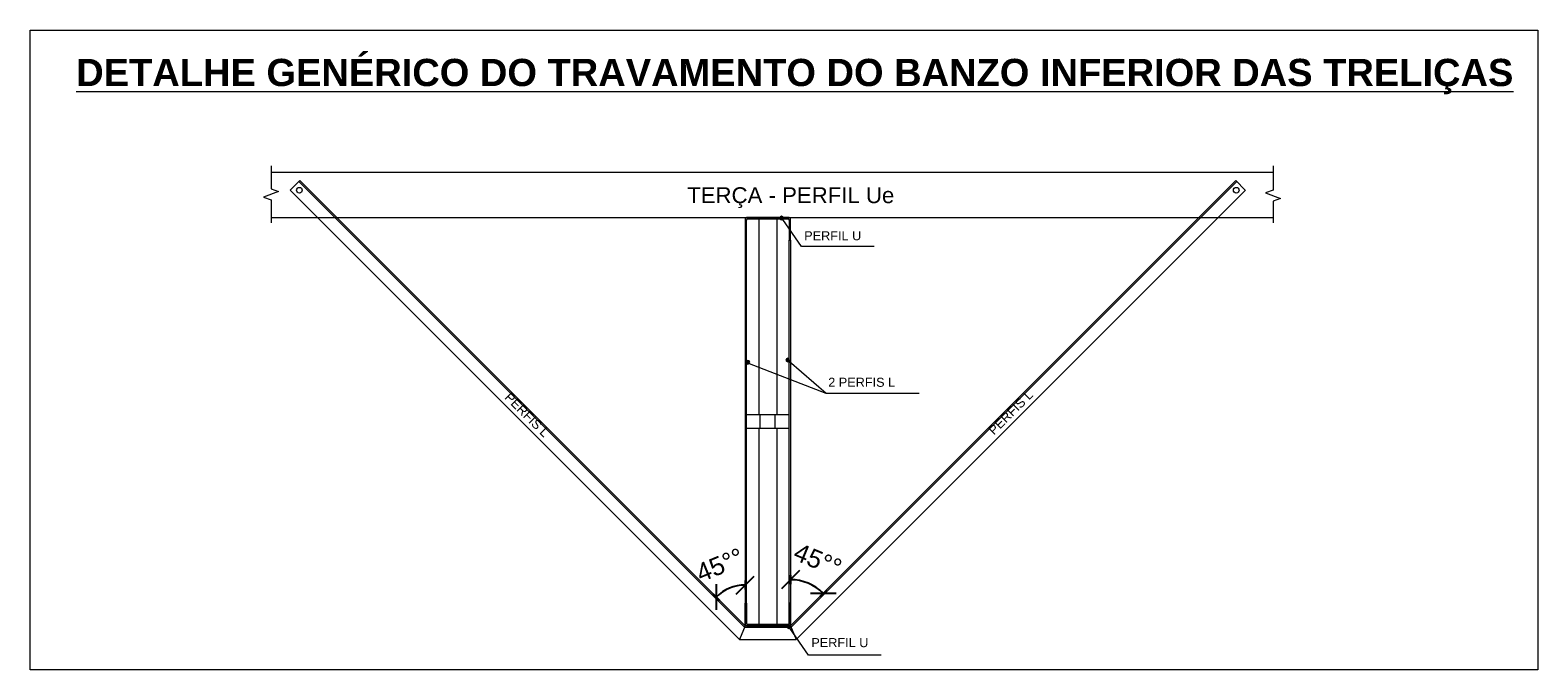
# Model space of a CAD drawing. Header units: metres. Extents: x 1.7 to 46.9, y -75.7 to 7.5.
# Tile 15 of 15: x 13.7 to 17, y 2.2 to 3.6. Entities that reach past the tile are written whole.
import ezdxf

# ---------------------------------------------------------------- set-up
doc = ezdxf.new("R2010")
doc.units = ezdxf.units.M
for name, color, linetype, lineweight in [('A-ANNO-DIMS', 7, 'Continuous', 9), ('A-DETL-GENF', 7, 'Continuous', 18), ('A-DETL-THIN', 7, 'Continuous', 18), ('G-ANNO-TEXT', 7, 'Continuous', 9)]:
    doc.layers.add(name, color=color, linetype=linetype, lineweight=lineweight)
doc.styles.add('Arial_6', font='arial.ttf', dxfattribs={"height": 0.04})
doc.styles.add('Arial_7', font='arial.ttf', dxfattribs={"height": 0.02})
doc.styles.add('Arial_8', font='arial.ttf', dxfattribs={"height": 0.035})
doc.styles.add('Arial_B_2', font='arialbd.ttf', dxfattribs={"height": 0.06})
doc.dimstyles.new('Angular_-_3_mm_Arial', dxfattribs={"dimscale": 0.3048, "dimtxt": 0.04081, "dimasz": 0.131234, "dimexe": 0.032808, "dimexo": 0.032808, "dimgap": 0.114829, "dimtad": 1, "dimlfac": 100, "dimrnd": 0.01, "dimzin": 0, "dimdsep": 46, "dimtxsty": 'Arial_6', "dimblk1": 'OBLIQUE', "dimblk2": 'OBLIQUE', "dimsah": 1, "dimcen": 0.09, "dimdle": 0.032808, "dimadec": 1, "dimazin": 2, "dimtfac": 1, "dimtdec": 4, "dimtix": 1, "dimtmove": 0, "dimatfit": 3, "dimfxl": 1, "dimtvp": 1, "dimtolj": 1, "dimtzin": 0, "dimarcsym": 2})

# ---------------------------------------------------------------- blocks, each defined once
blk = doc.blocks.new('_Oblique')
at = {"color": 0, "linetype": 'ByBlock', "lineweight": -2}
blk.add_line((-0.5, -0.5), (0.5, 0.5), dxfattribs=at)
blk = doc.blocks.new('DIMBLOCK12-DETALHE DO TRAVAMENTO DO BANZO INFERIOR DA TRELIÇA')
at = {"layer": 'A-ANNO-DIMS', "color": 0, "lineweight": -2, "transparency": 16777216}
for p, q in [((15.3828, 2.3968), (15.3828, 2.3768)), ((15.4619, 2.3641), (15.4477, 2.3499))]:
    blk.add_line(p, q, dxfattribs=at)
blk.add_arc((15.3828, 2.285), 0.1018, 45, 90, dxfattribs=at)
at = {"layer": 'Defpoints', "color": 0, "transparency": 16777216}
for p in [(15.3828, 2.4068), (15.4337, 2.3732), (15.4689, 2.3711), (15.3828, 2.285)]:
    blk.add_point(p, dxfattribs=at)
at = {"layer": 'A-ANNO-DIMS', "color": 0, "lineweight": -2, "transparency": 16777216, "xscale": 0.03999999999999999, "yscale": 0.03999999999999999, "zscale": 0.03999999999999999}
for p, rotation in [((15.3828, 2.3868), 179.9999999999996), ((15.4548, 2.357), 314.9999999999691)]:
    blk.add_blockref('_Oblique', p, dxfattribs=dict(at, rotation=rotation))
at = {"layer": 'A-ANNO-DIMS', "color": 0, "transparency": 16777216, "insert": (15.4429, 2.4302), "char_height": 0.04, "width": 0.100959, "attachment_point": 5, "rotation": 337.5, "style": 'Arial_6'}
blk.add_mtext('\\A1;45°°', dxfattribs=at)
blk = doc.blocks.new('DIMBLOCK13-DETALHE DO TRAVAMENTO DO BANZO INFERIOR DA TRELIÇA')
at = {"layer": 'A-ANNO-DIMS', "color": 0, "lineweight": -2, "transparency": 16777216}
for p, q in [((15.2828, 2.3849), (15.2828, 2.3649)), ((15.2121, 2.3556), (15.2263, 2.3415))]:
    blk.add_line(p, q, dxfattribs=at)
blk.add_arc((15.2828, 2.285), 0.0899, 90, 135, dxfattribs=at)
at = {"layer": 'Defpoints', "color": 0, "transparency": 16777216}
for p in [(15.2828, 2.3949), (15.2051, 2.3627), (15.2595, 2.3718), (15.2828, 2.285)]:
    blk.add_point(p, dxfattribs=at)
at = {"layer": 'A-ANNO-DIMS', "color": 0, "lineweight": -2, "transparency": 16777216, "xscale": 0.03999999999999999, "yscale": 0.03999999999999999, "zscale": 0.03999999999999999}
blk.add_blockref('_Oblique', (15.2828, 2.3749), dxfattribs=at)
at = {"layer": 'A-ANNO-DIMS', "color": 0, "lineweight": -2, "transparency": 16777216, "xscale": 0.03999999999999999, "yscale": 0.03999999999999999, "zscale": 0.03999999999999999, "rotation": 225.000000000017}
blk.add_blockref('_Oblique', (15.2192, 2.3486), dxfattribs=at)
at = {"layer": 'A-ANNO-DIMS', "color": 0, "transparency": 16777216, "insert": (15.2272, 2.4192), "char_height": 0.04, "width": 0.100959, "attachment_point": 5, "rotation": 22.5, "style": 'Arial_6'}
blk.add_mtext('\\A1;45°°', dxfattribs=at)

msp = doc.modelspace()

# ---------------------------------------------------------------- hatches: boundary and pattern name
at = {"layer": 'A-DETL-GENF'}
h = msp.add_hatch(color=256, dxfattribs=at)
h.paths.add_polyline_path([(15.374944, 2.284994), (15.375251, 2.284994), (15.375486, 2.285561), (15.376128, 2.286399), (15.37749, 2.287259), (15.378633, 2.287537), (15.37986, 2.287469), (15.38056, 2.287228), (15.38101, 2.287042), (15.382073, 2.286105), (15.382691, 2.287247), (15.382794, 2.288034), (15.382794, 2.334994), (15.379754, 2.334994), (15.379651, 2.290287), (15.378864, 2.288924), (15.377501, 2.288137), (15.374944, 2.288034), (15.288088, 2.288137), (15.286725, 2.288924), (15.285938, 2.290287), (15.285834, 2.291074), (15.285834, 2.334994), (15.282794, 2.334994), (15.282898, 2.287247), (15.283685, 2.285884), (15.285048, 2.285097), (15.285834, 2.284994)])
h.paths.add_polyline_path([(15.379754, 3.134994), (15.382794, 3.134994), (15.382691, 3.182741), (15.381904, 3.184103), (15.380541, 3.18489), (15.378116, 3.184994), (15.367016, 3.184994), (15.367185, 3.184586), (15.367323, 3.183539), (15.367323, 3.181954), (15.377501, 3.18185), (15.378864, 3.181063), (15.379651, 3.179701), (15.379754, 3.178914)])
h.paths.add_polyline_path([(15.282794, 3.134994), (15.285834, 3.134994), (15.285938, 3.179701), (15.286725, 3.181063), (15.288088, 3.18185), (15.288874, 3.181954), (15.359595, 3.181954), (15.359367, 3.182534), (15.359234, 3.183539), (15.359234, 3.184994), (15.285048, 3.18489), (15.283685, 3.184103), (15.282898, 3.182741), (15.282794, 3.181954)])
for points in [[(15.363279, 3.179495), (15.364325, 3.179633), (15.365301, 3.180037), (15.366138, 3.18068), (15.366781, 3.181517), (15.367185, 3.182493), (15.367323, 3.183539), (15.367185, 3.184586), (15.366781, 3.185561), (15.366138, 3.186399), (15.365301, 3.187042), (15.364325, 3.187446), (15.363279, 3.187583), (15.362232, 3.187446), (15.361256, 3.187042), (15.360419, 3.186399), (15.359776, 3.185561), (15.359372, 3.184586), (15.359234, 3.183539), (15.359372, 3.182493), (15.359776, 3.181517), (15.360419, 3.18068), (15.361256, 3.180037), (15.362232, 3.179633)], [(15.288997, 2.861815), (15.290044, 2.861952), (15.29102, 2.862356), (15.291857, 2.862999), (15.2925, 2.863837), (15.292904, 2.864812), (15.293042, 2.865859), (15.292904, 2.866905), (15.2925, 2.867881), (15.291857, 2.868718), (15.29102, 2.869361), (15.290044, 2.869765), (15.288997, 2.869903), (15.287951, 2.869765), (15.286975, 2.869361), (15.286138, 2.868718), (15.285495, 2.867881), (15.285091, 2.866905), (15.284953, 2.865859), (15.285091, 2.864812), (15.285495, 2.863837), (15.286138, 2.862999), (15.286975, 2.862356), (15.287951, 2.861952)], [(15.376839, 2.866773), (15.378116, 2.867007), (15.378861, 2.867315), (15.379698, 2.867958), (15.380341, 2.868795), (15.380745, 2.869771), (15.380883, 2.870817), (15.380745, 2.871864), (15.380341, 2.87284), (15.379698, 2.873677), (15.378116, 2.874628), (15.377885, 2.874724), (15.376839, 2.874862), (15.375792, 2.874724), (15.374817, 2.87432), (15.373979, 2.873677), (15.373336, 2.87284), (15.372932, 2.871864), (15.372795, 2.870817), (15.372932, 2.869771), (15.373336, 2.868795), (15.373979, 2.867958), (15.374817, 2.867315), (15.375792, 2.866911)], [(15.378988, 2.279495), (15.380035, 2.279633), (15.38101, 2.280037), (15.381848, 2.28068), (15.382491, 2.281517), (15.382895, 2.282493), (15.383032, 2.283539), (15.382895, 2.284586), (15.382491, 2.285561), (15.381848, 2.286399), (15.38101, 2.287042), (15.380035, 2.287446), (15.378116, 2.287469), (15.377941, 2.287446), (15.376966, 2.287042), (15.376128, 2.286399), (15.375486, 2.285561), (15.375082, 2.284586), (15.374944, 2.283539), (15.375082, 2.282493), (15.375486, 2.281517), (15.376128, 2.28068), (15.376966, 2.280037), (15.378116, 2.27961)]]:
    msp.add_hatch(color=256, dxfattribs=at).paths.add_polyline_path(points)

# ---------------------------------------------------------------- linework, layer by layer
at = {"layer": 'A-DETL-THIN'}
for p, q in [((13.707702, 3.59766), (17.029273, 3.59766)), ((13.707702, 2.18819), (13.707702, 3.59766)), ((17.029273, 3.59766), (17.029273, 2.18819)), ((14.238366, 3.298825), (14.238366, 3.248133)), ((16.445846, 3.298825), (16.445846, 3.245293)), ((14.238366, 3.285081), (16.445846, 3.285081)), ((14.238366, 3.285081), (16.445846, 3.285081)), ((14.301494, 3.266294), (14.280281, 3.245081)), ((14.299373, 3.264173), (15.281552, 2.281994)), ((15.282794, 2.284994), (14.301494, 3.266294)), ((16.363841, 3.26604), (15.382794, 2.284994)), ((15.384037, 2.281994), (16.365962, 3.263919)), ((16.363588, 3.266294), (16.384801, 3.245081)), ((14.255194, 3.242008), (14.221537, 3.229758)), ((14.221537, 3.229758), (14.238366, 3.223633)), ((14.238366, 3.248133), (14.255194, 3.242008)), ((14.238366, 3.223633), (14.238366, 3.173347)), ((14.280281, 3.245081), (15.270368, 2.254994)), ((15.395221, 2.254994), (16.385308, 3.245081)), ((16.445846, 3.245293), (16.429018, 3.239168)), ((16.429018, 3.239168), (16.462675, 3.226918)), ((16.462675, 3.226918), (16.445846, 3.220793)), ((16.445846, 3.220793), (16.445846, 3.173347)), ((14.238366, 3.185081), (16.445846, 3.185081)), ((15.282794, 3.181954), (15.282794, 3.134994)), ((15.282794, 3.181954), (15.282794, 3.134994)), ((15.359541, 3.184994), (15.285834, 3.184994)), ((15.379754, 3.184994), (15.285834, 3.184994)), ((15.285834, 3.134994), (15.285834, 3.178914)), ((15.285834, 3.134994), (15.285834, 3.178914)), ((15.288874, 3.181954), (15.359595, 3.181954)), ((15.288874, 3.181954), (15.376714, 3.181954)), ((15.312794, 3.181954), (15.312794, 2.749994)), ((15.352794, 3.181954), (15.352794, 2.749994)), ((15.406863, 3.12085), (15.365587, 3.180219)), ((15.366962, 3.181954), (15.376714, 3.181954)), ((15.379754, 3.184994), (15.367016, 3.184994)), ((15.379754, 3.178914), (15.379754, 3.134994)), ((15.379754, 3.178914), (15.379754, 3.134994)), ((15.382794, 3.134994), (15.382794, 3.181954)), ((15.382794, 3.134994), (15.382794, 3.181954)), ((15.382794, 3.134994), (15.382794, 3.181954)), ((15.282794, 3.134994), (15.285834, 3.134994)), ((15.282794, 3.134994), (15.282794, 2.334994)), ((15.282794, 3.134994), (15.285834, 3.134994)), ((15.285794, 2.334994), (15.285794, 3.134994)), ((15.379754, 3.134994), (15.382794, 3.134994)), ((15.379794, 2.334994), (15.379794, 3.134994)), ((15.379794, 3.134994), (15.382794, 3.134994)), ((15.382794, 3.134994), (15.382794, 2.334994)), ((15.566863, 3.12085), (15.406863, 3.12085)), ((15.461251, 2.796972), (15.292204, 2.862604)), ((15.461251, 2.796972), (15.380046, 2.867562)), ((15.666251, 2.796972), (15.461251, 2.796972)), ((15.379794, 2.749994), (15.285794, 2.749994)), ((15.315135, 2.749994), (15.315135, 2.719994)), ((15.348453, 2.749994), (15.348453, 2.719994)), ((15.379794, 2.719994), (15.285794, 2.719994)), ((15.312794, 2.719994), (15.312794, 2.288034)), ((15.352794, 2.719994), (15.352794, 2.288034)), ((15.285834, 2.334994), (15.282794, 2.334994)), ((15.282794, 2.334994), (15.282794, 2.288034)), ((15.282794, 2.288034), (15.282794, 2.334994)), ((15.282794, 2.334994), (15.285834, 2.334994)), ((15.285834, 2.291074), (15.285834, 2.334994)), ((15.285834, 2.334994), (15.285834, 2.291074)), ((15.382794, 2.334994), (15.379754, 2.334994)), ((15.379754, 2.334994), (15.379754, 2.291074)), ((15.379754, 2.291074), (15.379754, 2.334994)), ((15.379754, 2.334994), (15.382794, 2.334994)), ((15.382794, 2.288034), (15.382794, 2.334994)), ((15.382794, 2.334994), (15.382794, 2.288034)), ((15.282794, 2.284994), (15.270368, 2.254994)), ((15.281552, 2.281994), (15.384037, 2.281994)), ((15.382794, 2.284994), (15.282794, 2.284994)), ((15.285834, 2.284994), (15.375251, 2.284994)), ((15.379754, 2.284994), (15.285834, 2.284994)), ((15.376714, 2.288034), (15.288874, 2.288034)), ((15.288874, 2.288034), (15.376714, 2.288034)), ((15.422573, 2.22085), (15.381297, 2.280219)), ((15.382794, 2.284994), (15.395221, 2.254994)), ((15.270368, 2.254994), (15.395221, 2.254994)), ((15.582573, 2.22085), (15.422573, 2.22085)), ((17.029273, 2.18819), (13.707702, 2.18819))]:
    msp.add_line(p, q, dxfattribs=at)
for centre in [(14.300815, 3.245081), (16.364839, 3.245081)]:
    msp.add_circle(centre, 0.00625, dxfattribs=at)
for centre, radius, start, end in [((15.285834, 3.181954), 0.00304, 90, 180), ((15.285834, 3.181954), 0.00304, 90, 180), ((15.288874, 3.178914), 0.00304, 90, 180), ((15.288874, 3.178914), 0.00304, 90, 180), ((15.363279, 3.183539), 0.004044, 360, 180), ((15.363279, 3.183539), 0.004044, 180, 0), ((15.376714, 3.178914), 0.00304, 0, 90), ((15.376714, 3.178914), 0.00304, 0, 90), ((15.379754, 3.181954), 0.00304, 0, 90), ((15.379754, 3.181954), 0.00304, 0, 90), ((15.288997, 2.865859), 0.004044, 360, 180), ((15.288997, 2.865859), 0.004044, 180, 0), ((15.376839, 2.870817), 0.004044, 360, 180), ((15.376839, 2.870817), 0.004044, 180, 0), ((15.285834, 2.288034), 0.00304, 180, 270), ((15.285834, 2.288034), 0.00304, 180, 270), ((15.288874, 2.291074), 0.00304, 180, 270), ((15.288874, 2.291074), 0.00304, 180, 270), ((15.378988, 2.283539), 0.004044, 0, 180), ((15.378988, 2.283539), 0.004044, 180, 0), ((15.376714, 2.291074), 0.00304, 270, 360), ((15.376714, 2.291074), 0.00304, 270, 0), ((15.379754, 2.288034), 0.00304, 270, 0), ((15.379754, 2.288034), 0.00304, 320.259294, 0)]:
    msp.add_arc(centre, radius, start, end, dxfattribs=at)

# ---------------------------------------------------------------- texts
at = {"layer": 'G-ANNO-TEXT', "attachment_point": 1}
for s, insert, char_height, width, style in [('\\LDETALHE GENÉRICO DO TRAVAMENTO DO BANZO INFERIOR DAS TRELIÇAS', (13.809197, 3.534416), 0.06, 3.87535737, 'Arial_B_2'), ('TERÇA - PERFIL Ue', (15.155161, 3.251523), 0.035, 0.55476775, 'Arial_8'), ('PERFIL U', (15.412955, 3.154667), 0.02, 0.15071725, 'Arial_7'), ('2 PERFIS L', (15.465859, 2.831847), 0.02, 0.179578, 'Arial_7'), ('PERFIL U', (15.428664, 2.258206), 0.02, 0.15071725, 'Arial_7')]:
    msp.add_mtext(s, dxfattribs=dict(at, insert=insert, char_height=char_height, width=width, style=style))
at = {"layer": 'G-ANNO-TEXT', "char_height": 0.02, "width": 0.1603375, "attachment_point": 1, "style": 'Arial_7'}
for insert, rotation in [((14.760362, 2.806647), 315), ((15.811566, 2.713066), 45)]:
    msp.add_mtext(' PERFIS L', dxfattribs=dict(at, insert=insert, rotation=rotation))

# ---------------------------------------------------------------- dimensions: what is measured, and where the dimension line sits
at = {"layer": 'A-ANNO-DIMS'}
for base, center, p1, p2, override, picture, middle in [((15.259523, 2.371845), (15.282794, 2.284994), (15.282794, 2.394908), (15.205073, 2.362715), {"dimpost": '<>°', "dimfxl": 0.084125}, 'DIMBLOCK13-DETALHE DO TRAVAMENTO DO BANZO INFERIOR DA TRELIÇA', (15.227207, 2.419193)), ((15.433699, 2.373163), (15.382794, 2.284994), (15.468926, 2.371125), (15.382794, 2.406802), {"dimpost": '<>°', "dimfxl": 0.093228}, 'DIMBLOCK12-DETALHE DO TRAVAMENTO DO BANZO INFERIOR DA TRELIÇA', (15.442933, 2.430181))]:
    dim = msp.add_angular_dim_3p(base=base, center=center, p1=p1, p2=p2, dimstyle='Angular_-_3_mm_Arial', override=override, dxfattribs=at)
    dim.commit()
    dim.dimension.update_dxf_attribs({"geometry": picture, "text_midpoint": middle})

doc.saveas('drawing.dxf')
